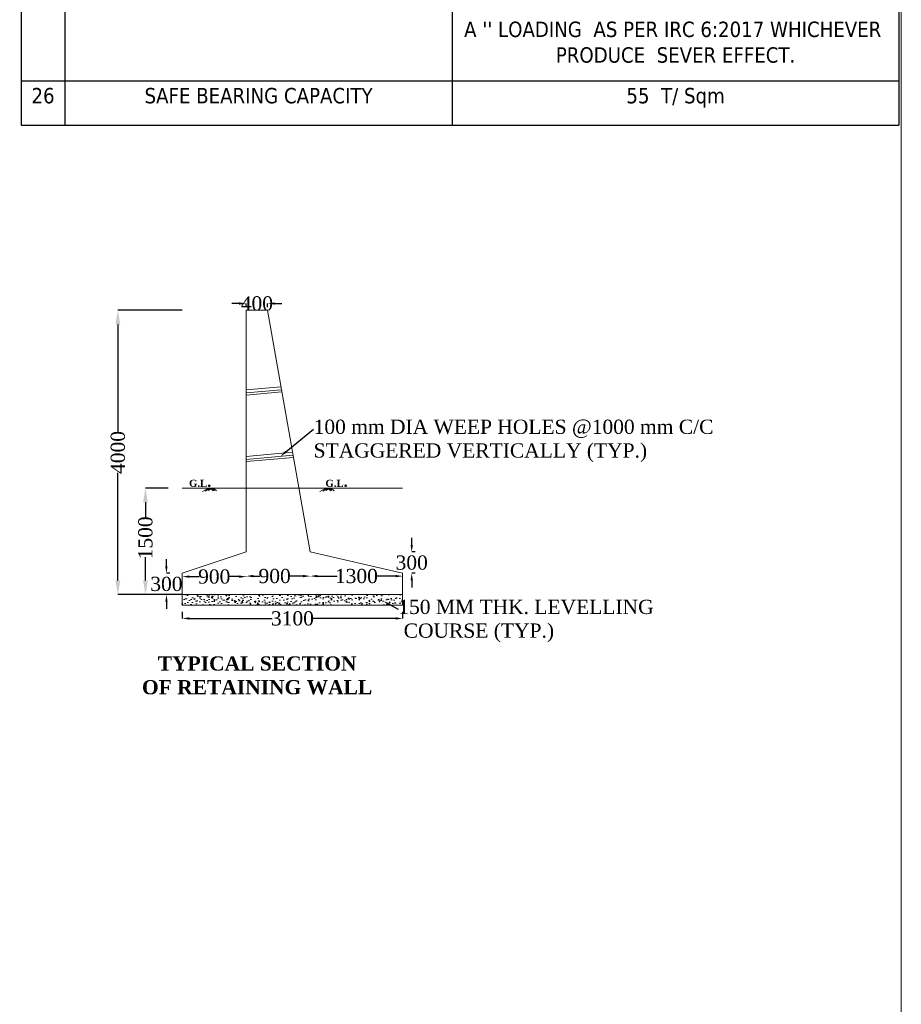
# Model space of a CAD drawing. Header units: millimetres. Extents: x 103078 to 25259364, y -3207472 to 1158446.
# Tile 39 of 40: x 13599494 to 13661494, y 999908 to 1069164. Entities that reach past the tile are written whole.
import ezdxf
from ezdxf import colors
from ezdxf.entities.mleader import LeaderData, LeaderLine
from ezdxf.math import Vec2, Vec3

# ---------------------------------------------------------------- set-up
doc = ezdxf.new("R2010")
doc.units = ezdxf.units.MM
doc.header["$LTSCALE"] = 60
doc.header["$MEASUREMENT"] = 0
doc.layers.add('TEX', color=6, linetype='Continuous')
doc.layers.add('TEXT', color=7, linetype='Continuous')
doc.styles.add('PDF Arial Bold', font='times.ttf')
doc.dimstyles.get("Standard").update_dxf_attribs({"dimtxt": 400, "dimasz": 215, "dimexe": 0.18, "dimexo": 0.0625, "dimgap": 0.09, "dimtad": 0, "dimtih": 1, "dimtoh": 1, "dimdec": 0, "dimzin": 4, "dimdsep": 46, "dimtxsty": 'Standard', "dimblk": 'OPEN90', "dimcen": 0, "dimadec": 0, "dimazin": 1, "dimtfac": 1, "dimtdec": 0, "dimtix": 1, "dimtofl": 0, "dimtmove": 0, "dimatfit": 3, "dimldrblk": 'OPEN30', "dimfxl": 1, "dimtolj": 1, "dimtzin": 0, "dimarcsym": 0})

# ---------------------------------------------------------------- blocks, each defined once
blk = doc.blocks.new('*T117')
at = {"color": 0, "linetype": 'ByBlock', "lineweight": -2, "ltscale": 2, "transparency": 16777216}
for p, q in [((0, 0), (61730, 0)), ((0, 0), (0, -95172)), ((61730, 0), (61730, -95172)), ((0, -4443), (61730, -4443)), ((3081, -4443), (3081, -95172)), ((30320, -4443), (30320, -95172)), ((0, -7553), (61730, -7553)), ((0, -11103), (61730, -11103)), ((0, -14308), (61730, -14308)), ((0, -17419), (61730, -17419)), ((0, -20529), (61730, -20529)), ((0, -23639), (61730, -23639)), ((0, -26750), (61730, -26750)), ((0, -29860), (61730, -29860)), ((0, -32970), (61730, -32970)), ((0, -36081), (61730, -36081)), ((0, -39191), (61730, -39191)), ((0, -42302), (61730, -42302)), ((0, -45412), (61730, -45412)), ((0, -48522), (61730, -48522)), ((0, -53946), (61730, -53946)), ((0, -57057), (61730, -57057)), ((0, -60167), (61730, -60167)), ((0, -63277), (61730, -63277)), ((0, -66388), (61730, -66388)), ((0, -69498), (61730, -69498)), ((0, -72609), (61730, -72609)), ((0, -77566), (61730, -77566)), ((0, -80677), (61730, -80677)), ((0, -83787), (61730, -83787)), ((0, -92062), (61730, -92062)), ((0, -95172), (61730, -95172))]:
    blk.add_line(p, q, dxfattribs=at)
at = {"color": 0, "linetype": 'Continuous', "lineweight": 9, "ltscale": 2, "transparency": 16777216}
for s, insert, char_height, width, attachment_point in [("{\\fTimes New Roman|b0|i0|c0|p18;\\L\\C256;NOTE'S}", (30865, -2221), 2081.86, 60731.2, 5), ('{\\fTahoma|b0|i0|c0|p34;\\C256;1', (1541, -5998), 1082.46, 2081.86, 5), ('{\\fTahoma|b0|i0|c0|p34;\\C256;TYPE OF BRIDGE}', (16701, -5998), 1082.46, 26239.82, 5), ('{\\fTahoma|b0|i0|c0|p34;\\C256;HIGH LEVEL BRIDGE}', (46025, -5998), 1082.46, 30410.94, 5), ('{\\fTahoma|b0|i0|c0|p34;\\C256;2', (1541, -8053), 1082.46, 2081.86, 2), ('{\\fTahoma|b0|i0|c0|p34;\\C256;LENTH OF BRIDGE }', (16701, -8053), 1082.46, 26239.82, 2), ('{\\fTahoma|b0|i0|c0|p34;\\C256;161.00 M ( BETWEEN FACE OF DIRT WALL)  }', (46025, -8053), 1082.46, 30410.94, 2), ('{\\fTahoma|b0|i0|c0|p34;\\C256;3', (1541, -11603), 1082.46, 2081.86, 2), ('{\\fTahoma|b0|i0|c0|p34;\\C256;OVER ALL WIDTH OF BRIDGE}', (16701, -11603), 1082.46, 26239.82, 2), ('{\\fTahoma|b0|i0|c0|p34;\\C256;12.00 M}', (46025, -11603), 1082.46, 30410.94, 2), ('{\\fTahoma|b0|i0|c0|p34;\\C256;4', (1541, -14808), 1082.46, 2081.86, 2), ('{\\fTahoma|b0|i0|c0|p34;\\C256;CARRAGE WAY WIDTH OF BRIDGE }', (16701, -14808), 1082.46, 26239.82, 2), ('{\\fTahoma|b0|i0|c0|p34;\\C256;11.00 M}', (46025, -14808), 1082.46, 30410.94, 2), ('{\\fTahoma|b0|i0|c0|p34;\\C256;5', (1541, -17918), 1082.46, 2081.86, 2), ('{\\fTahoma|b0|i0|c0|p34;\\C256;FORMATION LEVEL   }', (16701, -17918), 1082.46, 26239.82, 2), ('{\\fTahoma|b0|i0|c0|p34;\\C256;103.275 M}', (46025, -17918), 1082.46, 30410.94, 2), ('{\\fTahoma|b0|i0|c0|p34;\\C256;6', (1541, -21029), 1082.46, 2081.86, 2), ('{\\fTahoma|b0|i0|c0|p34;\\C256;SOFFIT LEVEL}', (16701, -21029), 1082.46, 26239.82, 2), ('{\\fTahoma|b0|i0|c0|p34;\\C256;101.100 M}', (46025, -21029), 1082.46, 30410.94, 2), ('{\\fTahoma|b0|i0|c0|p34;\\C256;7', (1541, -24139), 1082.46, 2081.86, 2), ('{\\fTahoma|b0|i0|c0|p34;\\C256; H.F.L. }', (16701, -24139), 1082.46, 26239.82, 2), ('{\\fTahoma|b0|i0|c0|p34;\\C256;99.600 M}', (46025, -24139), 1082.46, 30410.94, 2), ('{\\fTahoma|b0|i0|c0|p34;\\C256;8', (1541, -27249), 1082.46, 2081.86, 2), ('{\\fTahoma|b0|i0|c0|p34;\\C256;L.W.L.  }', (16701, -27249), 1082.46, 26239.82, 2), ('{\\fTahoma|b0|i0|c0|p34;\\C256;95.640 M}', (46025, -27249), 1082.46, 30410.94, 2), ('{\\fTahoma|b0|i0|c0|p34;\\C256;9', (1541, -30360), 1082.46, 2081.86, 2), ('{\\fTahoma|b0|i0|c0|p34;\\C256;L.B.L.  }', (16701, -30360), 1082.46, 26239.82, 2), ('{\\fTahoma|b0|i0|c0|p34;\\C256;95.640 M}', (46025, -30360), 1082.46, 30410.94, 2), ('{\\fTahoma|b0|i0|c0|p34;\\C256;10', (1541, -33470), 1082.46, 2081.86, 2), ('{\\fTahoma|b0|i0|c0|p34;\\C256;CATCHMENT AREA}', (16701, -33470), 1082.46, 26239.82, 2), ('{\\fTahoma|b0|i0|c0|p34;\\C256;129.884 Sqkm }', (46025, -33470), 1082.46, 30410.94, 2), ('{\\fTahoma|b0|i0|c0|p34;\\C256;11', (1541, -36581), 1082.46, 2081.86, 2), ('{\\fTahoma|b0|i0|c0|p34;\\C256;DESIGN DISCHRGE }', (16701, -36581), 1082.46, 26239.82, 2), ('{\\fTahoma|b0|i0|c0|p34;\\C256;1094.88 cumec}', (46025, -36581), 1082.46, 30410.94, 2), ('{\\fTahoma|b0|i0|c0|p34;\\C256;12', (1541, -39691), 1082.46, 2081.86, 2), ('{\\fTahoma|b0|i0|c0|p34;\\C256;DESIGN VELOCITY}', (16701, -39691), 1082.46, 26239.82, 2), ('{\\fTahoma|b0|i0|c0|p34;\\C256;2.224 M/S}', (46025, -39691), 1082.46, 30410.94, 2), ('{\\fTahoma|b0|i0|c0|p34;\\C256;13', (1541, -42801), 1082.46, 2081.86, 2), ('{\\fTahoma|b0|i0|c0|p34;\\C256;SCOUR LEVEL AT PIER}', (16701, -42801), 1082.46, 26239.82, 2), ('{\\fTahoma|b0|i0|c0|p34;\\C256;RL88.600 M}', (46025, -42801), 1082.46, 30410.94, 2), ('{\\fTahoma|b0|i0|c0|p34;\\C256;14', (1541, -45912), 1082.46, 2081.86, 2), ('{\\fTahoma|b0|i0|c0|p34;\\C256;SCOUR LEVEL AT ABUT.}', (16701, -45912), 1082.46, 26239.82, 2), ('{\\fTahoma|b0|i0|c0|p34;\\C256; RL91.880 M}', (46025, -45912), 1082.46, 30410.94, 2), ('{\\fTahoma|b0|i0|c0|p34;\\C256;15', (1541, -49022), 1082.46, 2081.86, 2), ('{\\fTahoma|b0|i0|c0|p34;\\C256;FOUNDATION LEVEL}', (16701, -49022), 1082.46, 26239.82, 2), ('{\\fTahoma|b0|i0|c0|p34;\\C256;PIER P1 & P2- RL-79.000M, P3 & P4-RL-78.000M P5-RL-80.000M P6-RL-81.000M, ABUTMENT A1 & A2 RL-82.00 M}', (46025, -49022), 1000, 30410.94, 2), ('{\\fTahoma|b0|i0|c0|p34;\\C256;16', (1541, -54446), 1082.46, 2081.86, 2), ('{\\fTahoma|b0|i0|c0|p34;\\C256;TYPE OF FOUNDATION}', (16701, -54446), 1082.46, 26239.82, 2), ('{\\fTahoma|b0|i0|c0|p34;\\C256;PILE  FOUNDATION }', (46025, -54446), 1082.46, 30410.94, 2), ('{\\fTahoma|b0|i0|c0|p34;\\C256;17', (1541, -57556), 1082.46, 2081.86, 2), ('{\\fTahoma|b0|i0|c0|p34;\\C256;TYPE OF SUB STRUCTURE }', (16701, -57556), 1082.46, 26239.82, 2), ('{\\fTahoma|b0|i0|c0|p34;\\C256;R.C.C.SOLID CIRCULAR}', (46025, -57556), 1082.46, 30410.94, 2), ('{\\fTahoma|b0|i0|c0|p34;\\C256;18', (1541, -60667), 1082.46, 2081.86, 2), ('{\\fTahoma|b0|i0|c0|p34;\\C256;TYPE OF SUPER STRUCTURE }', (16701, -60667), 1082.46, 26239.82, 2), ('{\\fTahoma|b0|i0|c0|p34;\\C256;R.C.C.  T- BEAM SLAB }', (46025, -60667), 1082.46, 30410.94, 2), ('{\\fTahoma|b0|i0|c0|p34;\\C256; R.C.C. CRASH BARRIER  (AS per MORT & H)}', (46025, -63777), 1082.46, 30410.94, 2), ('{\\fTahoma|b0|i0|c0|p34;\\C256;19', (1541, -63777), 1082.46, 2081.86, 2), ('{\\fTahoma|b0|i0|c0|p34;\\C256; TYPE OF RAILING}', (16701, -63777), 1082.46, 26239.82, 2), ('{\\fTahoma|b0|i0|c0|p34;\\C256;20', (1541, -66887), 1082.46, 2081.86, 2), ('{\\fTahoma|b0|i0|c0|p34;\\C256;TYPE OF BEARING   }', (16701, -66887), 1082.46, 26239.82, 2), ('{\\fTimes New Roman|b0|i0|c0|p18;\\C256;NEOPRENE ELASTOMERIC BEARING}', (46025, -66887), 1082.46, 30410.94, 2), ('{\\fTahoma|b0|i0|c0|p34;\\C256; R.C.C. M30 GRADE (As per Approval Drg.)}', (46025, -69998), 1082.46, 30410.94, 2), ('{\\fTahoma|b0|i0|c0|p34;\\C256;21', (1541, -69998), 1082.46, 2081.86, 2), ('{\\fTahoma|b0|i0|c0|p34;\\C256;TYPE OF APPROACH SLAB }', (16701, -69998), 1082.46, 26239.82, 2), ('{\\fTahoma|b0|i0|c0|p34;\\C256;22', (1541, -73108), 1082.46, 2081.86, 2), ('{\\fTahoma|b0|i0|c0|p34;\\C256;TYPE OF WEARING COAT}', (16701, -73108), 1082.46, 26239.82, 2), ('{\\fTahoma|b0|i0|c0|p34;\\C256;CC WEARING COAT (As per MORT&H and  specifications.)}', (46025, -73108), 1082.46, 30410.94, 2), ('{\\fTahoma|b0|i0|c0|p34;\\C256;23', (1541, -78066), 1082.46, 2081.86, 2), ('{\\fTahoma|b0|i0|c0|p34;\\C256; TYPE OF EXPANSION JOINT}', (16701, -78066), 1082.46, 26239.82, 2), ('{\\fTahoma|b0|i0|c0|p34;\\C256;STRIP SEAL EXPANSION JOINTS}', (46025, -78066), 1082.46, 30410.94, 2), ('{\\fTahoma|b0|i0|c0|p34;\\C256;24', (1541, -81176), 1082.46, 2081.86, 2), ('{\\fTahoma|b0|i0|c0|p34;\\C256;TYPE OF NAME PLATE   }', (16701, -81176), 1082.46, 26239.82, 2), ('{\\fTahoma|b0|i0|c0|p34;\\C256;GRANITE PLATE}', (46025, -81176), 1082.46, 30410.94, 2), ('{\\fTahoma|b0|i0|c0|p34;\\C256;25', (1541, -84287), 1082.46, 2081.86, 2), ('{\\fTahoma|b0|i0|c0|p34;\\C256;DESIGN LOADING}', (16701, -84287), 1082.46, 26239.82, 2), ("{\\fTahoma|b0|i0|c0|p34;\\C256;ONE LANE OF CLASS 70R+ONE                     LANE OF CLASS A OR THREE LANE OF CLASS '' A '' LOADING  AS PER IRC 6:2017 WHICHEVER  PRODUCE  SEVER EFFECT.}", (46025, -84287), 1082.456, 30410.94, 2), ('{\\fTahoma|b0|i0|c0|p34;\\C256;26', (1541, -92561), 1082.46, 2081.86, 2), ('{\\fTahoma|b0|i0|c0|p34;\\C256;SAFE BEARING CAPACITY }', (16701, -92561), 1082.46, 26239.82, 2), ('{\\fTahoma|b0|i0|c0|p34;\\C256;55  T/ Sqm}', (46025, -92561), 1082.46, 30410.94, 2)]:
    blk.add_mtext(s, dxfattribs=dict(at, insert=insert, char_height=char_height, width=width, attachment_point=attachment_point))
blk = doc.blocks.new('*D232')
at = {"color": 0, "linetype": 'Continuous', "lineweight": -2, "ltscale": 2, "transparency": 16777216}
for p, q in [((13614924, 1049202), (13614424, 1049202)), ((13615424, 1048962), (13615424, 1049202)), ((13616925, 1048952), (13616925, 1049202)), ((13617425, 1049202), (13617925, 1049202))]:
    blk.add_line(p, q, dxfattribs=at)
at = {"color": 0, "linetype": 'Continuous', "lineweight": 9, "ltscale": 2, "transparency": 16777216}
for points in [[(13614924, 1049285), (13614924, 1049118), (13615424, 1049202)], [(13617425, 1049285), (13617425, 1049118), (13616925, 1049202)]]:
    blk.add_solid(points, dxfattribs=at)
at = {"layer": 'Defpoints', "color": 0, "linetype": 'Continuous', "lineweight": 9, "ltscale": 2, "transparency": 16777216}
for p in [(13615424, 1048962), (13616925, 1049202), (13616925, 1048952)]:
    blk.add_point(p, dxfattribs=at)
at = {"color": 0, "linetype": 'Continuous', "lineweight": 9, "ltscale": 2, "transparency": 16777216, "insert": (13616174, 1049202), "char_height": 1000, "attachment_point": 5, "style": 'PDF Arial Bold'}
blk.add_mtext('\\A1;400', dxfattribs=at)
blk = doc.blocks.new('*D233')
at = {"color": 0, "linetype": 'Continuous', "lineweight": -2, "ltscale": 2, "transparency": 16777216}
for p, q in [((13610925, 1027514), (13610925, 1027049)), ((13626425, 1027514), (13626425, 1027049)), ((13611425, 1027049), (13617254, 1027049)), ((13625925, 1027049), (13620095, 1027049))]:
    blk.add_line(p, q, dxfattribs=at)
at = {"color": 0, "linetype": 'Continuous', "lineweight": 9, "ltscale": 2, "transparency": 16777216}
for points in [[(13611425, 1027132), (13611425, 1026966), (13610925, 1027049)], [(13625925, 1027132), (13625925, 1026966), (13626425, 1027049)]]:
    blk.add_solid(points, dxfattribs=at)
at = {"layer": 'Defpoints', "color": 0, "linetype": 'Continuous', "lineweight": 9, "ltscale": 2, "transparency": 16777216}
for p in [(13610925, 1027514), (13626425, 1027514), (13626425, 1027049)]:
    blk.add_point(p, dxfattribs=at)
at = {"color": 0, "linetype": 'Continuous', "lineweight": 9, "ltscale": 2, "transparency": 16777216, "insert": (13618675, 1027049), "char_height": 1000, "attachment_point": 5, "style": 'PDF Arial Bold'}
blk.add_mtext('\\A1;3100', dxfattribs=at)
blk = doc.blocks.new('*D234')
at = {"color": 0, "linetype": 'Continuous', "lineweight": -2, "ltscale": 2, "transparency": 16777216}
for p, q in [((13610925, 1029991), (13610925, 1029991)), ((13611425, 1029991), (13612122, 1029991)), ((13614925, 1029991), (13614227, 1029991)), ((13615425, 1029991), (13615425, 1029991))]:
    blk.add_line(p, q, dxfattribs=at)
at = {"color": 0, "linetype": 'Continuous', "lineweight": 9, "ltscale": 2, "transparency": 16777216}
for points in [[(13611425, 1030074), (13611425, 1029908), (13610925, 1029991)], [(13614925, 1030074), (13614925, 1029908), (13615425, 1029991)]]:
    blk.add_solid(points, dxfattribs=at)
at = {"layer": 'Defpoints', "color": 0, "linetype": 'Continuous', "lineweight": 9, "ltscale": 2, "transparency": 16777216}
for p in [(13610925, 1029991), (13615425, 1029991), (13615425, 1029991)]:
    blk.add_point(p, dxfattribs=at)
at = {"color": 0, "linetype": 'Continuous', "lineweight": 9, "ltscale": 2, "transparency": 16777216, "insert": (13613175, 1029991), "char_height": 1000, "attachment_point": 5, "style": 'PDF Arial Bold'}
blk.add_mtext('\\A1;900', dxfattribs=at)
blk = doc.blocks.new('*D235')
at = {"color": 0, "linetype": 'Continuous', "lineweight": -2, "ltscale": 2, "transparency": 16777216}
for p, q in [((13615425, 1029991), (13615425, 1030028)), ((13615925, 1030027), (13616372, 1030027)), ((13619425, 1030027), (13618477, 1030027)), ((13619925, 1030027), (13619925, 1030028))]:
    blk.add_line(p, q, dxfattribs=at)
at = {"color": 0, "linetype": 'Continuous', "lineweight": 9, "ltscale": 2, "transparency": 16777216}
for points in [[(13615925, 1030111), (13615925, 1029944), (13615425, 1030027)], [(13619425, 1030111), (13619425, 1029944), (13619925, 1030027)]]:
    blk.add_solid(points, dxfattribs=at)
at = {"layer": 'Defpoints', "color": 0, "linetype": 'Continuous', "lineweight": 9, "ltscale": 2, "transparency": 16777216}
for p in [(13615425, 1029991), (13619925, 1030027), (13619925, 1030027)]:
    blk.add_point(p, dxfattribs=at)
at = {"color": 0, "linetype": 'Continuous', "lineweight": 9, "ltscale": 2, "transparency": 16777216, "insert": (13617425, 1030027), "char_height": 1000, "attachment_point": 5, "style": 'PDF Arial Bold'}
blk.add_mtext('\\A1;900', dxfattribs=at)
blk = doc.blocks.new('*D236')
at = {"color": 0, "linetype": 'Continuous', "lineweight": -2, "ltscale": 2, "transparency": 16777216}
for p, q in [((13619925, 1030027), (13619925, 1030027)), ((13620425, 1030027), (13621811, 1030027)), ((13625925, 1030027), (13624538, 1030027)), ((13626425, 1029969), (13626425, 1030027))]:
    blk.add_line(p, q, dxfattribs=at)
at = {"color": 0, "linetype": 'Continuous', "lineweight": 9, "ltscale": 2, "transparency": 16777216}
for points in [[(13620425, 1030111), (13620425, 1029944), (13619925, 1030027)], [(13625925, 1030111), (13625925, 1029944), (13626425, 1030027)]]:
    blk.add_solid(points, dxfattribs=at)
at = {"layer": 'Defpoints', "color": 0, "linetype": 'Continuous', "lineweight": 9, "ltscale": 2, "transparency": 16777216}
for p in [(13619925, 1030027), (13626425, 1030027), (13626425, 1029969)]:
    blk.add_point(p, dxfattribs=at)
at = {"color": 0, "linetype": 'Continuous', "lineweight": 9, "ltscale": 2, "transparency": 16777216, "insert": (13623175, 1030027), "char_height": 1000, "attachment_point": 5, "style": 'PDF Arial Bold'}
blk.add_mtext('\\A1;1300', dxfattribs=at)
blk = doc.blocks.new('*D237')
at = {"color": 0, "linetype": 'Continuous', "lineweight": -2, "ltscale": 2, "transparency": 16777216}
for p, q in [((13609813, 1030723), (13609813, 1031223)), ((13610061, 1030223), (13609813, 1030223)), ((13610061, 1028723), (13609813, 1028723)), ((13609813, 1028223), (13609813, 1027723))]:
    blk.add_line(p, q, dxfattribs=at)
at = {"color": 0, "linetype": 'Continuous', "lineweight": 9, "ltscale": 2, "transparency": 16777216}
for points in [[(13609730, 1030723), (13609896, 1030723), (13609813, 1030223)], [(13609730, 1028223), (13609896, 1028223), (13609813, 1028723)]]:
    blk.add_solid(points, dxfattribs=at)
at = {"layer": 'Defpoints', "color": 0, "linetype": 'Continuous', "lineweight": 9, "ltscale": 2, "transparency": 16777216}
for p in [(13610061, 1030223), (13609813, 1028723), (13610061, 1028723)]:
    blk.add_point(p, dxfattribs=at)
at = {"color": 0, "linetype": 'Continuous', "lineweight": 9, "ltscale": 2, "transparency": 16777216, "insert": (13609813, 1029473), "char_height": 1000, "attachment_point": 5, "style": 'PDF Arial Bold'}
blk.add_mtext('\\A1;300', dxfattribs=at)
blk = doc.blocks.new('*D412')
at = {"color": 0, "linetype": 'Continuous', "lineweight": -2, "ltscale": 2, "transparency": 16777216}
for p, q in [((13609932, 1036223), (13608337, 1036223)), ((13608337, 1035223), (13608337, 1034080)), ((13608337, 1029723), (13608337, 1031353)), ((13610924, 1028723), (13608337, 1028723))]:
    blk.add_line(p, q, dxfattribs=at)
at = {"color": 0, "linetype": 'Continuous', "lineweight": 9, "ltscale": 2, "transparency": 16777216}
for points in [[(13608170, 1035223), (13608504, 1035223), (13608337, 1036223)], [(13608170, 1029723), (13608504, 1029723), (13608337, 1028723)]]:
    blk.add_solid(points, dxfattribs=at)
at = {"layer": 'Defpoints', "color": 0, "linetype": 'Continuous', "lineweight": 9, "ltscale": 2, "transparency": 16777216}
for p in [(13609932, 1036223), (13608337, 1028723), (13610925, 1028723)]:
    blk.add_point(p, dxfattribs=at)
at = {"color": 0, "linetype": 'Continuous', "lineweight": 9, "ltscale": 2, "transparency": 16777216, "insert": (13608337, 1032716), "char_height": 1000, "attachment_point": 5, "rotation": 90, "style": 'PDF Arial Bold'}
blk.add_mtext('\\A1;1500', dxfattribs=at)
blk = doc.blocks.new('*D238')
at = {"color": 0, "linetype": 'Continuous', "lineweight": -2, "ltscale": 2, "transparency": 16777216}
for p, q in [((13627063, 1032223), (13627063, 1032723)), ((13627312, 1031723), (13627063, 1031723)), ((13627312, 1030223), (13627063, 1030223)), ((13627063, 1029723), (13627063, 1029223))]:
    blk.add_line(p, q, dxfattribs=at)
at = {"color": 0, "linetype": 'Continuous', "lineweight": 9, "ltscale": 2, "transparency": 16777216}
for points in [[(13626980, 1032223), (13627147, 1032223), (13627063, 1031723)], [(13626980, 1029723), (13627147, 1029723), (13627063, 1030223)]]:
    blk.add_solid(points, dxfattribs=at)
at = {"layer": 'Defpoints', "color": 0, "linetype": 'Continuous', "lineweight": 9, "ltscale": 2, "transparency": 16777216}
for p in [(13627312, 1031723), (13627063, 1030223), (13627312, 1030223)]:
    blk.add_point(p, dxfattribs=at)
at = {"color": 0, "linetype": 'Continuous', "lineweight": 9, "ltscale": 2, "transparency": 16777216, "insert": (13627063, 1030973), "char_height": 1000, "attachment_point": 5, "style": 'PDF Arial Bold'}
blk.add_mtext('\\A1;300', dxfattribs=at)
blk = doc.blocks.new('*D239')
at = {"color": 0, "linetype": 'Continuous', "lineweight": -2, "ltscale": 2, "transparency": 16777216}
for p, q in [((13610924, 1048723), (13606400, 1048723)), ((13606400, 1047723), (13606400, 1040162)), ((13606400, 1029723), (13606400, 1037284)), ((13610924, 1028723), (13606400, 1028723))]:
    blk.add_line(p, q, dxfattribs=at)
at = {"color": 0, "linetype": 'Continuous', "lineweight": 9, "ltscale": 2, "transparency": 16777216}
for points in [[(13606234, 1047723), (13606567, 1047723), (13606400, 1048723)], [(13606234, 1029723), (13606567, 1029723), (13606400, 1028723)]]:
    blk.add_solid(points, dxfattribs=at)
at = {"layer": 'Defpoints', "color": 0, "linetype": 'Continuous', "lineweight": 9, "ltscale": 2, "transparency": 16777216}
for p in [(13606400, 1048723), (13610925, 1048723), (13610925, 1028723)]:
    blk.add_point(p, dxfattribs=at)
at = {"color": 0, "linetype": 'Continuous', "lineweight": 9, "ltscale": 2, "transparency": 16777216, "insert": (13606400, 1038723), "char_height": 1000, "attachment_point": 5, "rotation": 90, "style": 'PDF Arial Bold'}
blk.add_mtext('\\A1;4000', dxfattribs=at)

msp = doc.modelspace()

# ---------------------------------------------------------------- hatches: boundary and pattern name
at = {"linetype": 'Continuous', "lineweight": 9, "ltscale": 2}
h = msp.add_hatch(dxfattribs=at)
h.set_pattern_fill('AR-CONC', scale=100)
h.set_pattern_definition([(50, (-55105636.77, 3164216.1), (717.2601826, -62.752135), [75, -825]), (355, (-55105636.8, 3164216.1), (-138.751334, 752.192134), [60, -660]), (100.4514445, (-55105577, 3164210.85), (578.508847, 689.439991), [63.740192, -701.142112]), (46.1842, (-55105636.8, 3164416.1), (1067.241331, -165.519281), [112.5, -1237.5]), (96.6356355, (-55105547.8, 3164402.3), (934.661946, 974.1186), [95.610342, -1051.71376]), (351.184164, (-55105636.8, 3164416.1), (934.661945, 974.1186), [90, -990.000001]), (21, (-55105536.77, 3164366.1), (596.907052, -402.6188907), [75, -825]), (326, (-55105536.8, 3164366.1), (243.315332, 725.150045), [60, -660]), (71.4514447, (-55105487, 3164332.5), (840.222377, 322.531153), [63.74019, -701.142112]), (37.5, (-55105636.77, 3164216.08), (12.1598553, 332.8938538), [0, -652, 0, -670, 0, -662.5]), (7.5, (-55105636.77, 3164216.1), (263.0695374, 394.4117119), [0, -382, 0, -637, 0, -252.5]), (327.5, (-55105859.77, 3164216.08), (533.8224362, -22.5548717), [0, -250, 0, -780, 0, -1035]), (317.5, (-55105959.77, 3164216.1), (583.1861693, 100.1049823), [0, -325, 0, -518, 0, -735])])
h.paths.add_polyline_path([(13626424.5, 1027972.9), (13626424.5, 1028722.9), (13610924.5, 1028722.9), (13610924.5, 1027972.9)])

# ---------------------------------------------------------------- linework, layer by layer
at = {"color": 7, "linetype": 'Continuous', "lineweight": 9, "ltscale": 2}
for p, q in [((13610924.5, 1028722.9), (13610924.5, 1027972.9)), ((13626424.5, 1028722.9), (13626424.5, 1027972.9))]:
    msp.add_line(p, q, dxfattribs=at)
msp.add_lwpolyline([(13367830, 1158446), (13661494, 1158446), (13661494, 956758), (13367830, 956758)], close=True, dxfattribs=at)
at = {"layer": 'TEX', "color": 7, "lineweight": 9, "ltscale": 20}
for p, q in [((13615424.5, 1048722.9), (13616924.5, 1048722.9)), ((13615424.5, 1048722.9), (13615424.5, 1031722.9)), ((13616924.5, 1048722.9), (13619924.5, 1031722.9)), ((13615424.5, 1043121.3), (13617874.9, 1043337.5)), ((13615424.5, 1042913.3), (13617911, 1043132.7)), ((13615424.5, 1042760.6), (13617937.5, 1042982.3)), ((13615424.5, 1038448.2), (13618686.9, 1038736.1)), ((13615424.5, 1038240.2), (13618723, 1038531.3)), ((13615424.5, 1038087.5), (13618749.6, 1038380.9)), ((13610924.5, 1036222.9), (13626424.5, 1036222.9)), ((13612771.4, 1036222.9), (13612348.4, 1035980.3)), ((13612885.5, 1036222.9), (13612542.5, 1036006.1)), ((13613023.6, 1036222.9), (13612751, 1036055.6)), ((13612885.5, 1036222.9), (13613101.5, 1036020.3)), ((13613023.6, 1036222.9), (13613193.4, 1036045)), ((13613129.6, 1036222.9), (13613338.4, 1036016.8)), ((13621035, 1036222.9), (13620612, 1035980.3)), ((13621149.1, 1036222.9), (13620806.1, 1036006.1)), ((13621287.2, 1036222.9), (13621014.6, 1036055.6)), ((13621149.1, 1036222.9), (13621365, 1036020.3)), ((13621287.2, 1036222.9), (13621457, 1036045)), ((13621393.2, 1036222.9), (13621602, 1036016.8)), ((13610924.5, 1030222.9), (13615424.5, 1031722.9)), ((13619924.5, 1031722.9), (13626424.5, 1030222.9)), ((13610924.5, 1030222.9), (13610924.5, 1028722.9)), ((13626424.5, 1028722.9), (13626424.5, 1030222.9)), ((13610924.5, 1028722.9), (13626424.5, 1028722.9)), ((13610924.5, 1027972.9), (13626424.5, 1027972.9))]:
    msp.add_line(p, q, dxfattribs=at)

# ---------------------------------------------------------------- block references
msp.add_blockref('*T117', (13599594.9, 1156924.1))

# ---------------------------------------------------------------- texts
at = {"color": 7, "linetype": 'Continuous', "lineweight": 9, "ltscale": 2, "char_height": 750, "width": 11046.464, "attachment_point": 1}
for insert in [(13611403.7, 1037053.7), (13620995.2, 1037053.7)]:
    msp.add_mtext('{\\fTimes New Roman|b1|i0|c0|p18;\\H0.66667x;G.L\\H1.5x;.}', dxfattribs=dict(at, insert=insert))
at = {"layer": 'TEXT', "linetype": 'Continuous', "lineweight": 9, "insert": (13608109.2, 1024382.1), "char_height": 1000, "width": 16165.276, "attachment_point": 1}
msp.add_mtext('\\pxqc;{\\fTimes New Roman|b1|i0|c0|p18;TYPICAL SECTION OF RETAINING WALL }', dxfattribs=at)

# ---------------------------------------------------------------- dimensions: what is measured, and where the dimension line sits
at = {"color": 7, "linetype": 'Continuous', "lineweight": 9, "ltscale": 2}
for base, p1, p2, text, picture, middle in [((13616924.5, 1049201.5), (13615424.5, 1048962.3), (13616924.5, 1048951.5), '400', '*D232', (13616174.5, 1049201.5)), ((13615424.5, 1029991), (13610924.5, 1029991), (13615424.5, 1029991), '900', '*D234', (13613174.5, 1029991)), ((13626424.5, 1030027.2), (13619924.5, 1030027.2), (13626424.5, 1029969.4), '1300', '*D236', (13623174.5, 1030027.2))]:
    dim = msp.add_linear_dim(base=base, p1=p1, p2=p2, text=text, dimstyle='Standard', override={"dimtxt": 1000, "dimasz": 500, "dimtxsty": 'PDF Arial Bold', "dimfxl": 300}, dxfattribs=at)
    dim.commit()
    dim.dimension.update_dxf_attribs({"geometry": picture, "text_midpoint": middle})
dim = msp.add_linear_dim(base=(13606400.4, 1048722.9), p1=(13610924.5, 1028722.9), p2=(13610924.5, 1048722.9), angle=90, text='4000', dimstyle='Standard', override={"dimtxt": 1000, "dimasz": 1000, "dimtxsty": 'PDF Arial Bold', "dimfxl": 300}, dxfattribs=at)
dim.commit()
dim.dimension.update_dxf_attribs({"geometry": '*D239', "text_midpoint": (13606400.4, 1038722.9), "text_rotation": 90})
dim = msp.add_linear_dim(base=(13608337.1, 1028722.9), p1=(13609931.8, 1036222.9), p2=(13610924.5, 1028722.9), angle=90, text='1500', dimstyle='Standard', override={"dimtxt": 1000, "dimasz": 1000, "dimtxsty": 'PDF Arial Bold', "dimfxl": 300}, dxfattribs=at)
dim.commit()
dim.dimension.update_dxf_attribs({"geometry": '*D412', "text_midpoint": (13608337.1, 1032716.5), "dimtype": 160, "text_rotation": 90})
for base, p1, p2, picture, middle in [((13627063.4, 1030222.9), (13627311.9, 1031722.9), (13627311.9, 1030222.9), '*D238', (13627063.4, 1030972.9)), ((13609812.9, 1028722.9), (13610061.4, 1030222.9), (13610061.4, 1028722.9), '*D237', (13609812.9, 1029472.9))]:
    dim = msp.add_linear_dim(base=base, p1=p1, p2=p2, angle=90, text='300', dimstyle='Standard', override={"dimtxt": 1000, "dimasz": 500, "dimtxsty": 'PDF Arial Bold', "dimfxl": 300}, dxfattribs=at)
    dim.commit()
    dim.dimension.update_dxf_attribs({"geometry": picture, "text_midpoint": middle})
for base, p1, p2, text, picture, middle in [((13619924.5, 1030027.4), (13615424.5, 1029991), (13619924.5, 1030027.4), '900', '*D235', (13617424.5, 1030027.4)), ((13626424.5, 1027048.9), (13610924.5, 1027514.5), (13626424.5, 1027514.5), '3100', '*D233', (13618674.5, 1027048.9))]:
    dim = msp.add_linear_dim(base=base, p1=p1, p2=p2, text=text, dimstyle='Standard', override={"dimtxt": 1000, "dimasz": 500, "dimtxsty": 'PDF Arial Bold', "dimfxl": 300}, dxfattribs=at)
    dim.commit()
    dim.dimension.update_dxf_attribs({"geometry": picture, "text_midpoint": middle, "dimtype": 160})

# ---------------------------------------------------------------- leaders
ml = msp.add_multileader_mtext('Standard', dxfattribs=at)
ml.set_content('100 mm DIA WEEP HOLES @1000 mm C/C \\PSTAGGERED VERTICALLY (TYP.)', color=7, style='PDF Arial Bold')
ml.set_leader_properties()
ml.build(insert=Vec2(0, 0))
ml.multileader.update_dxf_attribs({"text_right_attachment_type": 6, "dogleg_length": 0.36, "arrow_head_size": 500})
ctx = ml.context
ctx.base_point, ctx.char_height, ctx.arrow_head_size, ctx.landing_gap_size, ctx.plane_origin = Vec3(13620166.5, 1040373.7), 1000, 500, 0.09, Vec3(13617830.7, 1038452.5)
ctx.right_attachment = 6
notes = []
notes.append((ctx, [(0, (1, 1, 0), (13620166.1, 1040373.7), (1, 0), 0.36, [(0, [(13617830.7, 1038452.5)], 0, [])])]))
ctx.mtext.insert, ctx.mtext.flow_direction = Vec3(13620166.5, 1041031.6), 5
ml = msp.add_multileader_mtext('Standard', dxfattribs=at)
ml.set_content('150 MM THK. LEVELLING\\P COURSE (TYP.)', color=7, style='PDF Arial Bold')
ml.set_leader_properties()
ml.build(insert=Vec2(0, 0))
ml.multileader.update_dxf_attribs({"text_right_attachment_type": 6, "dogleg_length": 0.36, "arrow_head_size": 500})
ctx = ml.context
ctx.base_point, ctx.char_height, ctx.arrow_head_size, ctx.landing_gap_size, ctx.plane_origin = Vec3(13626121.1, 1027703.6), 1000, 500, 0.09, Vec3(13625065.7, 1028263.6)
ctx.right_attachment = 6
notes.append((ctx, [(0, (1, 1, 0), (13626120.7, 1027703.6), (1, 0), 0.36, [(0, [(13625065.7, 1028263.6)], 0, [])])]))
ctx.mtext.insert, ctx.mtext.flow_direction = Vec3(13626121.2, 1028361.5), 5
for ctx, leaders in notes:
    for number, flags, end, landing, length, lines in leaders:
        leader = LeaderData()
        leader.index, (leader.has_last_leader_line, leader.has_dogleg_vector, leader.attachment_direction) = number, flags
        leader.last_leader_point, leader.dogleg_vector, leader.dogleg_length = Vec3(end), Vec3(landing), length
        for number, points, colour, breaks in lines:
            line = LeaderLine()
            line.index, line.vertices, line.color, line.breaks = number, Vec3.list(points), colors.encode_raw_color(colour), breaks
            leader.lines.append(line)
        ctx.leaders.append(leader)

doc.saveas('drawing.dxf')
